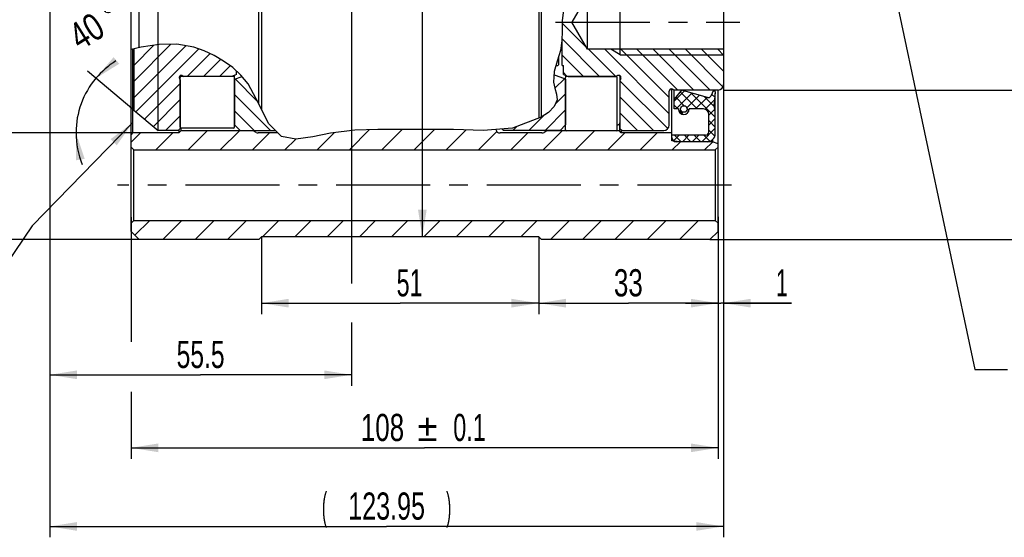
# Model space of a CAD drawing. Header units: millimetres. Extents: x 0 to 420, y 0 to 297.
# Tile 104 of 108: x 182 to 272, y 115 to 163. Entities that reach past the tile are written whole.
import ezdxf
from ezdxf.enums import TextEntityAlignment as Align

# ---------------------------------------------------------------- set-up
doc = ezdxf.new("R2010")
doc.units = ezdxf.units.MM
doc.header["$LTSCALE"] = 23.1
doc.linetypes.add('CENTER', pattern=[0.6, 0.375, -0.075, 0.075, -0.075])
doc.layers.get('0').update_dxf_attribs({"linetype": 'CONTINUOUS'})
for name, color, linetype in [('030', 7, 'CONTINUOUS'), ('AX-KRUZOK', 7, 'CONTINUOUS'), ('DEFAULT_1', 7, 'CENTER'), ('NOS-TELESO', 7, 'CONTINUOUS'), ('PRIR-VSTUP', 7, 'CONTINUOUS'), ('PRIR-VYST', 7, 'CONTINUOUS'), ('REZVALC', 7, 'CONTINUOUS')]:
    doc.layers.add(name, color=color, linetype=linetype)
doc.styles.get("Standard").update_dxf_attribs({"font": 'txt', "width": 0.8})
doc.styles.add('TEXTSTYLE_1', font='gdt', dxfattribs={"width": 0.8})
doc.dimstyles.new('DIMSTYLE_1', dxfattribs={"dimtxt": 2.5, "dimasz": 2.5, "dimexe": 1, "dimexo": 0, "dimtad": 1, "dimdec": 3, "dimlfac": 2, "dimdsep": 46, "dimtxsty": 'Standard', "dimblk": '_FILLED', "dimblk1": '_FILLED', "dimblk2": '_FILLED', "dimcen": 0.09, "dimclrt": 7, "dimadec": 0, "dimazin": 0, "dimtp": 0.005, "dimtm": 0.005, "dimtfac": 1, "dimtdec": 3, "dimtofl": 0, "dimtmove": 0, "dimatfit": 3, "dimldrblk": '_FILLED', "dimfxl": 1, "dimtolj": 1, "dimarcsym": 0})
doc.dimstyles.new('DIMSTYLE_12', dxfattribs={"dimtxt": 2.5, "dimasz": 2.5, "dimexe": 1, "dimexo": 0, "dimtad": 1, "dimdec": 3, "dimlfac": 2, "dimdsep": 46, "dimtxsty": 'Standard', "dimblk": '_FILLED', "dimblk1": '_FILLED', "dimblk2": '_FILLED', "dimcen": 0.09, "dimclrt": 7, "dimadec": 0, "dimazin": 0, "dimtol": 1, "dimtp": 0.1, "dimtm": 0.1, "dimtfac": 1, "dimtdec": 3, "dimtofl": 0, "dimtmove": 0, "dimatfit": 3, "dimldrblk": '_FILLED', "dimfxl": 1, "dimtolj": 1, "dimarcsym": 0})
doc.dimstyles.new('DIMSTYLE_13', dxfattribs={"dimtxt": 2.5, "dimasz": 2.5, "dimexe": 1, "dimexo": 0, "dimtad": 1, "dimdec": 3, "dimlfac": 2, "dimdsep": 46, "dimtxsty": 'Standard', "dimblk": '_FILLED', "dimblk1": '_FILLED', "dimblk2": '_FILLED', "dimcen": 0.09, "dimclrt": 7, "dimadec": 0, "dimazin": 0, "dimtol": 1, "dimtm": 0.1, "dimtfac": 0.7, "dimtdec": 3, "dimtofl": 0, "dimtmove": 0, "dimatfit": 3, "dimldrblk": '_FILLED', "dimfxl": 1, "dimtolj": 1, "dimarcsym": 0})
doc.dimstyles.new('DIMSTYLE_5', dxfattribs={"dimtxt": 2.5, "dimasz": 2.5, "dimexe": 1, "dimexo": 0, "dimgap": 1.25, "dimtad": 0, "dimdec": 1, "dimlfac": 2, "dimdsep": 46, "dimtxsty": 'Standard', "dimblk": '_FILLED', "dimblk1": '_FILLED', "dimblk2": '_FILLED', "dimcen": 0.09, "dimclrt": 7, "dimadec": 0, "dimazin": 0, "dimtp": 0.1, "dimtm": 0.1, "dimtfac": 1, "dimtdec": 65535, "dimtofl": 0, "dimtmove": 0, "dimatfit": 3, "dimldrblk": '_FILLED', "dimfxl": 1, "dimtolj": 1, "dimarcsym": 0})
doc.dimstyles.new('DIMSTYLE_7', dxfattribs={"dimtxt": 2.5, "dimasz": 2.5, "dimexe": 1, "dimexo": 0, "dimtad": 1, "dimdec": 3, "dimlfac": 2, "dimdsep": 46, "dimtxsty": 'Standard', "dimblk": '_FILLED', "dimblk1": '_FILLED', "dimblk2": '_FILLED', "dimcen": 0.09, "dimclrt": 7, "dimadec": 0, "dimazin": 0, "dimtfac": 1, "dimtdec": 3, "dimtofl": 0, "dimtmove": 0, "dimatfit": 3, "dimldrblk": '_FILLED', "dimfxl": 1, "dimtolj": 1, "dimarcsym": 0})
doc.dimstyles.get("Standard").update_dxf_attribs({"dimtxt": 2.5, "dimasz": 2.5, "dimexe": 1, "dimexo": 0, "dimtad": 1, "dimdec": 3, "dimdsep": 46, "dimtxsty": 'Standard', "dimblk": '_FILLED', "dimblk1": '_FILLED', "dimblk2": '_FILLED', "dimcen": 0.09, "dimclrt": 7, "dimadec": 0, "dimazin": 0, "dimtol": 1, "dimtp": 0.005, "dimtm": 0.005, "dimtfac": 1, "dimtdec": 3, "dimtofl": 0, "dimtmove": 0, "dimatfit": 3, "dimldrblk": '_FILLED', "dimfxl": 1, "dimtolj": 1, "dimarcsym": 0})

# ---------------------------------------------------------------- blocks, each defined once
blk = doc.blocks.new('_FILLED')
at = {"color": 0, "linetype": 'ByBlock'}
blk.add_solid([(0, 0), (-1, 0.16), (-1, -0.16)], dxfattribs=at)
blk = doc.blocks.new('*D3')
at = {"color": 7, "linetype": 'Continuous'}
for p, q in [((212.365, 195.796), (212.365, 138.745)), ((184.615, 195.046), (184.615, 129.347)), ((212.365, 135.17), (212.365, 129.347)), ((184.615, 130.347), (198.49, 130.347)), ((212.365, 130.347), (198.49, 130.347))]:
    blk.add_line(p, q, dxfattribs=at)
at = {"color": 7, "linetype": 'Continuous', "xscale": 2.5, "yscale": 2.5, "zscale": 2.5, "rotation": 180}
blk.add_blockref('_FILLED', (184.615, 130.347), dxfattribs=at)
at = {"color": 7, "linetype": 'Continuous', "xscale": 2.5, "yscale": 2.5, "zscale": 2.5}
blk.add_blockref('_FILLED', (212.365, 130.347), dxfattribs=at)
at = {"color": 7, "linetype": 'Continuous', "width": 0.678571}
blk.add_text('55.5', height=2.5, dxfattribs=at).set_placement((198.49, 130.972), align=Align.CENTER)
blk = doc.blocks.new('*D9')
at = {"color": 7, "linetype": 'Continuous'}
for p, q in [((246.59, 157.046), (246.59, 135.939)), ((246.09, 143.546), (246.09, 135.939)), ((246.09, 136.939), (243.09, 136.939)), ((243.09, 136.939), (246.34, 136.939)), ((252.863, 136.939), (246.34, 136.939)), ((246.59, 136.939), (252.863, 136.939))]:
    blk.add_line(p, q, dxfattribs=at)
at = {"color": 7, "linetype": 'Continuous', "xscale": 2.5, "yscale": 2.5, "zscale": 2.5}
blk.add_blockref('_FILLED', (246.09, 136.939), dxfattribs=at)
at = {"color": 7, "linetype": 'Continuous', "xscale": 2.5, "yscale": 2.5, "zscale": 2.5, "rotation": 180}
blk.add_blockref('_FILLED', (246.59, 136.939), dxfattribs=at)
at = {"color": 7, "linetype": 'Continuous', "width": 0.571429}
blk.add_text('1', height=2.5, dxfattribs=at).set_placement((251.435, 137.564))
blk = doc.blocks.new('*D10')
at = {"color": 7, "linetype": 'Continuous'}
for p, q in [((184.615, 195.046), (184.615, 115.396)), ((246.59, 157.046), (246.59, 115.396)), ((184.615, 116.396), (215.603, 116.396)), ((246.59, 116.396), (215.603, 116.396))]:
    blk.add_line(p, q, dxfattribs=at)
at = {"color": 7, "linetype": 'Continuous', "xscale": 2.5, "yscale": 2.5, "zscale": 2.5, "rotation": 180}
blk.add_blockref('_FILLED', (184.615, 116.396), dxfattribs=at)
at = {"color": 7, "linetype": 'Continuous', "xscale": 2.5, "yscale": 2.5, "zscale": 2.5}
blk.add_blockref('_FILLED', (246.59, 116.396), dxfattribs=at)
at = {"color": 7, "linetype": 'Continuous'}
for s, width, p in [('(', 0.428571, (209.888, 117.021)), ('123.95', 0.690476, (215.603, 117.021)), (')', 0.428571, (221.317, 117.021))]:
    blk.add_text(s, height=2.5, dxfattribs=dict(at, width=width)).set_placement(p, align=Align.CENTER)
blk = doc.blocks.new('*D19')
at = {"color": 7, "linetype": 'Continuous'}
for p, q in [((192.24, 252.971), (169.519, 252.971)), ((170.519, 252.971), (170.519, 202.796)), ((170.519, 152.621), (170.519, 202.796)), ((192.24, 152.621), (169.519, 152.621))]:
    blk.add_line(p, q, dxfattribs=at)
at = {"color": 7, "linetype": 'Continuous', "xscale": 2.5, "yscale": 2.5, "zscale": 2.5}
for p, rotation in [((170.519, 252.971), 90), ((170.519, 152.621), 270)]:
    blk.add_blockref('_FILLED', p, dxfattribs=dict(at, rotation=rotation))
at = {"color": 7, "linetype": 'Continuous'}
for s, width, p in [(' H7', 0.785714, (169.894, 209.106)), ('200.7', 0.742857, (169.894, 201.516))]:
    blk.add_text(s, height=2.5, rotation=90, dxfattribs=dict(at, width=width)).set_placement(p, align=Align.CENTER)
at = {"color": 7, "linetype": 'Continuous', "style": 'TEXTSTYLE_1'}
blk.add_text('n', height=2.5, rotation=90, dxfattribs=at).set_placement((169.894, 195.207), align=Align.CENTER)
blk = doc.blocks.new('*D20')
at = {"color": 7, "linetype": 'Continuous'}
for p, q in [((192.09, 152.471), (192.09, 171.634)), ((194.59, 152.821), (194.59, 171.634)), ((192.09, 170.634), (189.09, 170.634)), ((189.09, 170.634), (193.34, 170.634)), ((200.614, 170.634), (193.34, 170.634)), ((194.59, 170.634), (200.614, 170.634))]:
    blk.add_line(p, q, dxfattribs=at)
at = {"color": 7, "linetype": 'Continuous', "xscale": 2.5, "yscale": 2.5, "zscale": 2.5}
blk.add_blockref('_FILLED', (192.09, 170.634), dxfattribs=at)
at = {"color": 7, "linetype": 'Continuous', "xscale": 2.5, "yscale": 2.5, "zscale": 2.5, "rotation": 180}
blk.add_blockref('_FILLED', (194.59, 170.634), dxfattribs=at)
at = {"color": 7, "linetype": 'Continuous', "width": 0.714286}
blk.add_text('5', height=2.5, dxfattribs=at).set_placement((198.828, 171.259))
blk = doc.blocks.new('*D21')
at = {"color": 7, "linetype": 'Continuous'}
for p, q in [((192.34, 154.709), (188.089, 158.277)), ((192.24, 152.621), (186.031, 152.621))]:
    blk.add_line(p, q, dxfattribs=at)
for start, end in [(122.06995, 140), (140, 180), (180, 202.04236)]:
    blk.add_arc((194.829, 152.621), 7.798, start, end, dxfattribs=at)
for points in [[(190.485, 159.571), (188.855, 157.634), (191.008, 158.965)], [(187.824, 150.217), (187.031, 152.621), (187.035, 150.089)]]:
    blk.add_solid(points, dxfattribs=at)
at = {"color": 7, "linetype": 'Continuous', "style": 'TEXTSTYLE_1'}
blk.add_text('~', height=2.5, rotation=32.06995, dxfattribs=at).set_placement((191.025, 162.391), align=Align.CENTER)
at = {"color": 7, "linetype": 'Continuous', "width": 0.785714}
blk.add_text('40', height=2.5, rotation=32.06995, dxfattribs=at).set_placement((188.655, 160.905), align=Align.CENTER)
blk = doc.blocks.new('*D27')
at = {"color": 7, "linetype": 'Continuous'}
for p, q in [((192.84, 262.796), (163.763, 262.796)), ((164.763, 262.796), (164.763, 202.796)), ((164.763, 142.796), (164.763, 202.796)), ((192.84, 142.796), (163.763, 142.796))]:
    blk.add_line(p, q, dxfattribs=at)
at = {"color": 7, "linetype": 'Continuous', "xscale": 2.5, "yscale": 2.5, "zscale": 2.5}
for p, rotation in [((164.763, 262.796), 90), ((164.763, 142.796), 270)]:
    blk.add_blockref('_FILLED', p, dxfattribs=dict(at, rotation=rotation))
at = {"color": 7, "linetype": 'Continuous'}
for s, width, p in [('h7', 0.75, (164.138, 207.409)), ('240', 0.785714, (164.138, 202.588))]:
    blk.add_text(s, height=2.5, rotation=90, dxfattribs=dict(at, width=width)).set_placement(p, align=Align.CENTER)
at = {"color": 7, "linetype": 'Continuous', "style": 'TEXTSTYLE_1'}
blk.add_text('n', height=2.5, rotation=90, dxfattribs=at).set_placement((164.138, 197.975), align=Align.CENTER)
blk = doc.blocks.new('*D31')
at = {"color": 7, "linetype": 'Continuous'}
for p, q in [((245.34, 262.796), (280.637, 262.796)), ((279.637, 262.796), (279.637, 202.796)), ((279.637, 142.796), (279.637, 202.796)), ((245.34, 142.796), (280.637, 142.796))]:
    blk.add_line(p, q, dxfattribs=at)
at = {"color": 7, "linetype": 'Continuous', "xscale": 2.5, "yscale": 2.5, "zscale": 2.5}
for p, rotation in [((279.637, 262.796), 90), ((279.637, 142.796), 270)]:
    blk.add_blockref('_FILLED', p, dxfattribs=dict(at, rotation=rotation))
at = {"color": 7, "linetype": 'Continuous'}
for s, width, p in [('h7', 0.75, (279.012, 207.409)), ('240', 0.785714, (279.012, 202.588))]:
    blk.add_text(s, height=2.5, rotation=90, dxfattribs=dict(at, width=width)).set_placement(p, align=Align.CENTER)
at = {"color": 7, "linetype": 'Continuous', "style": 'TEXTSTYLE_1'}
blk.add_text('n', height=2.5, rotation=90, dxfattribs=at).set_placement((279.012, 197.975), align=Align.CENTER)
blk = doc.blocks.new('*D34')
at = {"color": 7, "linetype": 'Continuous'}
for p, q in [((246.59, 249.046), (274.595, 249.046)), ((273.595, 249.046), (273.595, 202.796)), ((273.595, 156.546), (273.595, 202.796)), ((246.59, 156.546), (274.595, 156.546))]:
    blk.add_line(p, q, dxfattribs=at)
at = {"color": 7, "linetype": 'Continuous', "xscale": 2.5, "yscale": 2.5, "zscale": 2.5}
for p, rotation in [((273.595, 249.046), 90), ((273.595, 156.546), 270)]:
    blk.add_blockref('_FILLED', p, dxfattribs=dict(at, rotation=rotation))
at = {"color": 7, "linetype": 'Continuous'}
for s, width, p in [(' h11', 0.660714, (272.97, 207.052)), ('185', 0.690476, (272.97, 201.159))]:
    blk.add_text(s, height=2.5, rotation=90, dxfattribs=dict(at, width=width)).set_placement(p, align=Align.CENTER)
at = {"color": 7, "linetype": 'Continuous', "style": 'TEXTSTYLE_1'}
blk.add_text('n', height=2.5, rotation=90, dxfattribs=at).set_placement((272.97, 196.903), align=Align.CENTER)
blk = doc.blocks.new('*D42')
at = {"color": 7, "linetype": 'Continuous'}
for p, q in [((192.09, 144.843), (192.09, 133.387)), ((246.09, 144.881), (246.09, 122.629)), ((192.09, 128.772), (192.09, 122.629)), ((192.09, 123.629), (219.09, 123.629)), ((246.09, 123.629), (219.09, 123.629))]:
    blk.add_line(p, q, dxfattribs=at)
at = {"color": 7, "linetype": 'Continuous', "xscale": 2.5, "yscale": 2.5, "zscale": 2.5, "rotation": 180}
blk.add_blockref('_FILLED', (192.09, 123.629), dxfattribs=at)
at = {"color": 7, "linetype": 'Continuous', "xscale": 2.5, "yscale": 2.5, "zscale": 2.5}
blk.add_blockref('_FILLED', (246.09, 123.629), dxfattribs=at)
at = {"color": 7, "linetype": 'Continuous', "style": 'TEXTSTYLE_1'}
blk.add_text('`', height=2.5, dxfattribs=at).set_placement((219.358, 124.254), align=Align.CENTER)
at = {"color": 7, "linetype": 'Continuous'}
for s, width, p in [('108', 0.714286, (215.221, 124.254)), ('0.1', 0.642857, (223.227, 124.254))]:
    blk.add_text(s, height=2.5, dxfattribs=dict(at, width=width)).set_placement(p, align=Align.CENTER)
blk = doc.blocks.new('*D44')
at = {"color": 7, "linetype": 'Continuous'}
for p, q in [((219.889, 262.546), (218.047, 262.546)), ((218.889, 262.546), (218.889, 202.796)), ((218.889, 143.046), (218.889, 202.796)), ((219.889, 143.046), (217.312, 143.046))]:
    blk.add_line(p, q, dxfattribs=at)
at = {"color": 7, "linetype": 'Continuous', "xscale": 2.5, "yscale": 2.5, "zscale": 2.5}
for p, rotation in [((218.889, 262.546), 90), ((218.889, 143.046), 270)]:
    blk.add_blockref('_FILLED', p, dxfattribs=dict(at, rotation=rotation))
at = {"color": 7, "linetype": 'Continuous'}
for s, height, width, p in [('-0.1', 1.75, 0.660714, (218.139, 232.677)), (' 0', 1.75, 0.785714, (215.702, 231.74)), ('239', 2.5, 0.761905, (217.295, 227.508))]:
    blk.add_text(s, height=height, rotation=90, dxfattribs=dict(at, width=width)).set_placement(p, align=Align.CENTER)
at = {"color": 7, "linetype": 'Continuous', "style": 'TEXTSTYLE_1'}
blk.add_text('n', height=2.5, rotation=90, dxfattribs=at).set_placement((217.639, 222.984), align=Align.CENTER)
blk = doc.blocks.new('*D45')
at = {"color": 7, "linetype": 'Continuous'}
for p, q in [((204.09, 143.003), (204.09, 135.939)), ((229.59, 143.003), (229.59, 135.939)), ((204.09, 136.939), (216.84, 136.939)), ((229.59, 136.939), (216.84, 136.939))]:
    blk.add_line(p, q, dxfattribs=at)
at = {"color": 7, "linetype": 'Continuous', "xscale": 2.5, "yscale": 2.5, "zscale": 2.5, "rotation": 180}
blk.add_blockref('_FILLED', (204.09, 136.939), dxfattribs=at)
at = {"color": 7, "linetype": 'Continuous', "xscale": 2.5, "yscale": 2.5, "zscale": 2.5}
blk.add_blockref('_FILLED', (229.59, 136.939), dxfattribs=at)
at = {"color": 7, "linetype": 'Continuous', "width": 0.642857}
blk.add_text('51', height=2.5, dxfattribs=at).set_placement((217.716, 137.564), align=Align.CENTER)
blk = doc.blocks.new('*D46')
at = {"color": 7, "linetype": 'Continuous'}
for p, q in [((246.09, 143.864), (246.09, 135.939)), ((229.59, 143.003), (229.59, 135.939)), ((229.59, 136.939), (237.84, 136.939)), ((246.09, 136.939), (237.84, 136.939))]:
    blk.add_line(p, q, dxfattribs=at)
at = {"color": 7, "linetype": 'Continuous', "xscale": 2.5, "yscale": 2.5, "zscale": 2.5, "rotation": 180}
blk.add_blockref('_FILLED', (229.59, 136.939), dxfattribs=at)
at = {"color": 7, "linetype": 'Continuous', "xscale": 2.5, "yscale": 2.5, "zscale": 2.5}
blk.add_blockref('_FILLED', (246.09, 136.939), dxfattribs=at)
at = {"color": 7, "linetype": 'Continuous', "width": 0.714286}
blk.add_text('33', height=2.5, dxfattribs=at).set_placement((237.84, 137.564), align=Align.CENTER)

msp = doc.modelspace()

# ---------------------------------------------------------------- linework, layer by layer
at = {"color": 7, "linetype": 'Continuous'}
for p, q in [((231.99474, 165.00354), (231.76452, 162.9194)), ((231.76452, 162.9194), (231.75837, 161.99646)), ((233.97031, 160.50391), (231.76313, 162.71109)), ((231.75837, 161.99646), (231.73308, 161.07966)), ((235.19304, 157.79626), (231.7402, 161.2491)), ((193.01426, 160.49751), (192.0902, 160.26602)), ((192.3402, 157.32844), (195.76608, 160.75433)), ((192.3402, 158.81337), (194.19564, 160.66881)), ((192.3402, 155.84352), (197.11934, 160.62266)), ((192.3402, 160.29829), (192.3807, 160.33879)), ((192.53086, 154.54925), (198.31849, 160.33689)), ((194.68965, 160.74045), (193.01426, 160.49751)), ((196.30147, 160.76123), (194.68965, 160.74045)), ((197.85804, 160.49751), (196.30147, 160.76123)), ((198.80626, 160.16675), (197.85804, 160.49751)), ((231.73308, 161.07966), (231.60306, 160.17459)), ((197.26279, 157.79626), (199.3656, 159.89908)), ((199.72492, 159.72713), (198.80626, 160.16675)), ((200.60285, 159.20583), (199.72492, 159.72713)), ((231.60306, 160.17459), (231.30174, 159.21006)), ((231.4052, 159.54123), (231.4052, 158.87126)), ((233.70811, 157.79626), (231.7402, 159.76418)), ((236.67796, 157.79626), (234.17796, 160.29626)), ((241.5902, 154.36895), (235.66289, 160.29626)), ((241.5902, 155.85387), (237.14781, 160.29626)), ((242.38274, 156.54626), (238.63274, 160.29626)), ((243.86766, 156.54626), (240.11766, 160.29626)), ((245.35258, 156.54626), (241.60258, 160.29626)), ((246.54399, 156.83978), (243.08751, 160.29626)), ((246.5902, 158.27849), (244.57243, 160.29626)), ((246.5902, 159.76342), (246.05736, 160.29626)), ((198.74771, 157.79626), (200.32328, 159.37183)), ((200.23263, 157.79626), (201.20994, 158.77356)), ((201.44048, 158.60941), (200.60285, 159.20583)), ((202.20158, 157.92147), (201.44048, 158.60941)), ((231.30174, 159.21006), (231.00916, 158.24744)), ((231.17597, 158.79626), (231.3302, 158.79626)), ((231.3302, 158.79626), (231.4052, 158.87126)), ((196.6152, 153.14626), (196.6152, 157.69626)), ((201.5152, 157.79626), (196.7152, 157.79626)), ((201.6152, 153.14626), (201.6152, 157.69626)), ((202.86329, 157.10686), (202.20158, 157.92147)), ((231.00916, 158.24744), (230.95722, 157.26832)), ((232.16464, 157.85481), (231.8652, 158.15425)), ((232.0652, 152.89626), (232.0652, 157.69626)), ((236.7152, 157.79626), (232.1652, 157.79626)), ((236.8152, 152.89626), (236.8152, 157.69626)), ((193.33827, 153.87175), (196.6152, 157.14867)), ((203.69592, 155.53334), (201.66491, 157.56435)), ((203.83464, 155.27118), (202.86329, 157.10686)), ((230.95722, 157.26832), (231.08898, 156.71654)), ((231.08898, 156.71654), (231.23879, 156.17227)), ((231.091, 156.70919), (231.96466, 157.58285)), ((241.47195, 153.00227), (237.0652, 157.40903)), ((204.91057, 152.83376), (201.6152, 156.12914)), ((231.11272, 155.24598), (232.0652, 156.19846)), ((231.23879, 156.17227), (231.28014, 155.65372)), ((240.16804, 152.82126), (237.0652, 155.9241)), ((242.0402, 155.51431), (242.99754, 156.47165)), ((242.19819, 155.88811), (242.98745, 155.09885)), ((242.22817, 154.80426), (243.69373, 156.26982)), ((242.60375, 156.38058), (244.18007, 154.80426)), ((243.22234, 154.9004), (244.38992, 156.06798)), ((243.5794, 156.30296), (245.8402, 154.04216)), ((244.02422, 154.80426), (245.08611, 155.86614)), ((244.84407, 155.93631), (245.7719, 155.00848)), ((245.50053, 156.17788), (245.79555, 155.88286)), ((245.58353, 156.36356), (245.76622, 156.54626)), ((194.14569, 153.19424), (196.6152, 155.66375)), ((204.7388, 153.46153), (203.83464, 155.27118)), ((231.02548, 155.03351), (230.49631, 154.49391)), ((231.28014, 155.65372), (231.02548, 155.03351)), ((242.0402, 155.14808), (242.38402, 154.80426)), ((244.89518, 154.77719), (245.776, 155.65801)), ((195.25763, 152.82126), (196.6152, 154.17882)), ((203.42565, 152.83376), (201.6152, 154.64421)), ((229.82701, 154.03913), (227.18418, 153.04423)), ((228.7005, 152.83376), (230.07306, 154.20632)), ((230.49631, 154.49391), (229.82701, 154.03913)), ((230.18542, 152.83376), (232.0652, 154.71353)), ((238.68311, 152.82126), (237.0652, 154.43918)), ((242.44665, 154.74163), (242.87769, 154.31059)), ((242.69386, 154.37192), (242.84412, 154.52218)), ((243.23452, 154.85179), (243.41868, 154.66763)), ((245.2402, 154.22418), (245.80162, 154.7856)), ((205.93101, 152.26308), (204.7388, 153.46153)), ((227.21557, 152.83376), (227.57206, 153.19025)), ((245.2402, 153.32616), (245.8402, 153.92616)), ((245.2402, 153.74414), (245.8402, 153.14414)), ((192.0902, 151.74058), (192.97088, 152.62126)), ((194.36573, 151.04626), (195.94073, 152.62126)), ((201.5152, 153.04626), (196.7152, 153.04626)), ((197.33558, 151.04626), (199.08558, 152.79626)), ((200.30542, 151.04626), (202.05542, 152.79626)), ((203.27527, 151.04626), (204.82527, 152.59626)), ((207.25461, 152.03391), (205.93101, 152.26308)), ((208.81623, 152.24425), (207.25461, 152.03391)), ((210.45188, 152.586), (208.81623, 152.24425)), ((209.21497, 151.04626), (210.79793, 152.62922)), ((212.682, 152.86456), (210.45188, 152.586)), ((212.18482, 151.04626), (214.04177, 152.90322)), ((214.80835, 152.92501), (212.682, 152.86456)), ((216.91025, 152.90891), (214.80835, 152.92501)), ((215.15467, 151.04626), (217.01782, 152.90941)), ((218.5089, 152.91629), (216.91025, 152.90891)), ((218.12452, 151.04626), (220.00467, 152.92642)), ((220.1272, 152.92725), (218.5089, 152.91629)), ((221.75404, 152.90891), (220.1272, 152.92725)), ((221.09436, 151.04626), (222.92171, 152.87361)), ((224.48503, 152.82634), (221.75404, 152.90891)), ((224.06421, 151.04626), (225.7448, 152.72685)), ((227.18418, 153.04423), (224.48503, 152.82634)), ((227.03406, 151.04626), (228.58406, 152.59626)), ((230.00391, 151.04626), (231.75391, 152.79626)), ((236.7152, 152.79626), (232.1652, 152.79626)), ((232.97376, 151.04626), (234.72376, 152.79626)), ((235.94361, 151.04626), (237.51861, 152.62126)), ((238.91345, 151.04626), (240.48845, 152.62126)), ((241.96833, 151.85034), (242.51425, 152.39626)), ((242.09794, 152.39626), (242.69794, 151.79626)), ((242.81228, 151.79626), (243.41228, 152.39626)), ((242.99597, 152.39626), (243.59597, 151.79626)), ((243.7103, 151.79626), (244.3103, 152.39626)), ((243.894, 152.39626), (244.494, 151.79626)), ((244.60833, 151.79626), (245.8402, 153.02813)), ((244.79202, 152.39626), (245.34475, 151.84354)), ((245.2402, 152.84611), (245.79331, 152.293)), ((206.24512, 151.04626), (207.23599, 152.03713)), ((241.8833, 151.04626), (242.6333, 151.79626)), ((244.85315, 151.04626), (245.59969, 151.7928)), ((192.44781, 143.18865), (193.80542, 144.54626)), ((195.02527, 142.79626), (196.77527, 144.54626)), ((197.99512, 142.79626), (199.74512, 144.54626)), ((200.96497, 142.79626), (202.71497, 144.54626)), ((204.18482, 143.04626), (205.68482, 144.54626)), ((207.15467, 143.04626), (208.65467, 144.54626)), ((210.12452, 143.04626), (211.62452, 144.54626)), ((213.09436, 143.04626), (214.59436, 144.54626)), ((216.06421, 143.04626), (217.56421, 144.54626)), ((219.03406, 143.04626), (220.53406, 144.54626)), ((222.00391, 143.04626), (223.50391, 144.54626)), ((224.97376, 143.04626), (226.47376, 144.54626)), ((227.94361, 143.04626), (229.44361, 144.54626)), ((230.66345, 142.79626), (232.41345, 144.54626)), ((233.6333, 142.79626), (235.3833, 144.54626)), ((236.60315, 142.79626), (238.35315, 144.54626)), ((239.573, 142.79626), (241.323, 144.54626)), ((242.54285, 142.79626), (244.29285, 144.54626))]:
    msp.add_line(p, q, dxfattribs=at)
for centre, start, end in [((196.7152, 157.69626), 90, 180), ((201.5152, 157.69626), 0, 90), ((232.1652, 157.69626), 90, 180), ((236.7152, 157.69626), 0, 90), ((196.7152, 153.14626), 180, 270), ((201.5152, 153.14626), 270, 360), ((232.1652, 152.89626), 180, 270), ((236.7152, 152.89626), 270, 360)]:
    msp.add_arc(centre, 0.1, start, end, dxfattribs=at)
at = {"layer": '030', "color": 7, "linetype": 'Continuous'}
for p, q in [((242.0402, 154.80426), (242.0402, 156.54626)), ((242.7402, 156.54626), (242.0402, 155.69626)), ((245.12058, 155.85615), (242.7402, 156.54626)), ((245.6652, 156.54626), (245.41843, 155.99423)), ((245.8402, 156.54626), (245.6652, 156.54626)), ((245.8402, 156.39626), (245.7402, 155.24626)), ((245.8402, 156.39626), (245.8402, 156.54626)), ((245.8402, 152.54626), (245.8402, 156.23685)), ((245.8402, 154.49626), (245.7402, 155.24626)), ((242.4402, 154.80426), (242.0402, 154.80426)), ((244.7402, 154.80426), (243.4402, 154.80426)), ((245.2402, 152.69626), (245.2402, 154.30426)), ((244.9402, 152.39626), (241.8402, 152.39626)), ((241.8402, 151.86148), (241.8402, 152.39626)), ((242.5902, 151.79626), (241.8402, 151.86148)), ((245.0902, 151.79626), (242.5902, 151.79626))]:
    msp.add_line(p, q, dxfattribs=at)
msp.add_circle((242.9402, 154.80426), 0.3, dxfattribs=at)
for centre, radius, start, end in [((245.1902, 156.09626), 0.25, 253.8322748, 335.9144469), ((242.9402, 154.80426), 0.5, 180, 360), ((244.7402, 154.30426), 0.5, 0, 90), ((244.9402, 152.69626), 0.3, 270, 360), ((245.0902, 152.54626), 0.75, 270, 360)]:
    msp.add_arc(centre, radius, start, end, dxfattribs=at)
at = {"layer": 'AX-KRUZOK', "color": 7, "linetype": 'Continuous'}
for p, q in [((201.6152, 157.69626), (201.6152, 157.84144)), ((201.6152, 157.54626), (202.30301, 157.7966)), ((232.0652, 157.54626), (230.99267, 157.93663)), ((232.0652, 157.89348), (232.0652, 157.69626)), ((201.6152, 157.54626), (201.6152, 153.33376)), ((232.0652, 157.54626), (232.0652, 153.33376)), ((201.6152, 153.33376), (202.1152, 152.83376)), ((232.0652, 153.33376), (231.5652, 152.83376)), ((202.1152, 152.83376), (205.3633, 152.83376)), ((226.3402, 152.83376), (226.20849, 152.96547)), ((231.5652, 152.83376), (226.3402, 152.83376))]:
    msp.add_line(p, q, dxfattribs=at)
at = {"layer": 'DEFAULT_1', "color": 7, "linetype": 'CENTER'}
for p, q in [((231.14682, 162.79626), (248.0902, 162.79626)), ((247.3402, 147.79626), (190.8402, 147.79626))]:
    msp.add_line(p, q, dxfattribs=at)
at = {"layer": 'NOS-TELESO', "color": 7, "linetype": 'Continuous'}
for p, q in [((192.0902, 143.54626), (192.0902, 192.79626)), ((203.8402, 155.26006), (203.8402, 192.6207)), ((204.0902, 192.62211), (204.0902, 154.75969)), ((229.5902, 191.15421), (229.5902, 153.94998)), ((229.8402, 154.04809), (229.8402, 191.6341)), ((192.8402, 160.4539), (192.8402, 187.26011)), ((192.2402, 160.30359), (192.2402, 152.62126)), ((241.8402, 152.19626), (241.8402, 156.63873)), ((246.0902, 143.54626), (246.0902, 156.54626)), ((237.0152, 153.42771), (237.0152, 152.79626)), ((192.2402, 152.62126), (192.0902, 152.47126)), ((196.4902, 152.62126), (192.2402, 152.62126)), ((196.4902, 152.89626), (196.4902, 152.62126)), ((196.6652, 152.79626), (196.4902, 152.62126)), ((196.6652, 153.06), (196.6652, 152.79626)), ((203.3402, 152.79626), (196.6652, 152.79626)), ((203.3402, 152.83376), (203.3402, 152.79626)), ((203.59379, 152.64985), (203.3402, 152.79626)), ((205.59957, 152.59626), (203.79379, 152.59626)), ((229.88661, 152.59626), (226.0402, 152.59626)), ((230.3402, 152.79626), (230.08661, 152.64985)), ((230.3402, 152.83376), (230.3402, 152.79626)), ((237.0152, 152.79626), (230.3402, 152.79626)), ((237.1902, 152.62126), (237.0152, 152.79626)), ((237.1902, 152.89626), (237.1902, 152.62126)), ((241.8402, 152.62126), (237.1902, 152.62126)), ((192.3402, 151.04626), (192.0902, 151.29626)), ((245.5902, 151.79626), (242.2402, 151.79626)), ((245.5902, 151.99118), (245.5902, 151.79626)), ((246.0902, 151.61427), (245.5902, 151.79626)), ((245.8402, 151.04626), (246.0902, 151.29626)), ((192.3402, 151.04626), (245.8402, 151.04626)), ((192.3402, 144.54626), (192.3402, 151.04626)), ((245.8402, 151.04626), (245.8402, 144.54626)), ((192.3402, 144.54626), (192.0902, 144.29626)), ((192.3402, 144.54626), (245.8402, 144.54626)), ((245.8402, 144.54626), (246.0902, 144.29626)), ((192.8402, 142.79626), (192.0902, 143.54626)), ((246.0902, 143.54626), (245.3402, 142.79626)), ((203.8402, 142.79626), (192.8402, 142.79626)), ((204.0902, 143.04626), (203.8402, 142.79626)), ((229.5902, 143.04626), (204.0902, 143.04626)), ((229.8402, 142.79626), (229.5902, 143.04626)), ((245.3402, 142.79626), (229.8402, 142.79626))]:
    msp.add_line(p, q, dxfattribs=at)
for centre, start, end in [((203.79379, 152.99626), 240, 270), ((226.0402, 152.99626), 190.9700321, 270), ((229.88661, 152.99626), 270, 300), ((242.2402, 152.19626), 180, 270)]:
    msp.add_arc(centre, 0.4, start, end, dxfattribs=at)
at = {"layer": 'PRIR-VSTUP', "color": 7, "linetype": 'Continuous'}
for p, q in [((192.3402, 160.32865), (192.3402, 154.70923)), ((196.53779, 157.60391), (196.6152, 157.45522)), ((196.6152, 157.69648), (196.6152, 157.86922)), ((196.80755, 157.87366), (196.95623, 157.79626)), ((201.3402, 157.79626), (196.95623, 157.79626)), ((201.7902, 157.97126), (201.3402, 157.79626)), ((201.7902, 157.97126), (201.7902, 158.2933)), ((196.6152, 157.45522), (196.6152, 153.02126)), ((192.3402, 154.70923), (194.5902, 152.82126)), ((196.4152, 152.82126), (194.5902, 152.82126)), ((196.6152, 153.02126), (196.4152, 152.82126))]:
    msp.add_line(p, q, dxfattribs=at)
msp.add_arc((196.7152, 157.69626), 0.2, 62.5, 207.5, dxfattribs=at)
at = {"layer": 'PRIR-VYST', "color": 7, "linetype": 'Continuous'}
for p, q in [((246.5902, 248.54626), (246.5902, 157.04626)), ((237.0902, 159.79626), (237.0902, 165.79626)), ((234.0902, 165.29626), (232.64682, 162.79626)), ((234.0902, 160.29626), (234.0902, 165.29626)), ((234.0902, 160.29626), (232.64682, 162.79626)), ((231.7402, 158.79626), (231.7402, 161.33758)), ((246.5902, 160.29626), (234.0902, 160.29626)), ((237.0902, 159.79626), (236.22417, 160.29626)), ((237.0902, 159.79626), (246.5902, 159.79626)), ((231.7402, 158.79626), (231.8652, 158.79626)), ((231.8652, 157.97126), (231.8652, 158.79626)), ((231.8652, 157.97126), (232.3152, 157.79626)), ((232.3152, 157.79626), (236.72416, 157.79626)), ((236.87285, 157.87366), (236.72416, 157.79626)), ((237.0652, 157.823), (237.0652, 157.53244)), ((237.1426, 157.60391), (237.0652, 157.45522)), ((237.0652, 157.45522), (237.0652, 153.02126)), ((241.5902, 153.32126), (241.5902, 156.44626)), ((242.03123, 156.54626), (241.88255, 156.62366)), ((246.0902, 156.54626), (242.03123, 156.54626)), ((237.0652, 153.02126), (237.2652, 152.82126)), ((237.2652, 152.82126), (241.0902, 152.82126))]:
    msp.add_line(p, q, dxfattribs=at)
msp.add_lwpolyline([(231.7402, 160.63501), (231.73496, 160.65735), (231.72115, 160.68036), (231.6983, 160.70413), (231.68111, 160.71786)], dxfattribs=at)
for centre, radius, start, end in [((236.9652, 157.69626), 0.2, 332.5, 117.5), ((246.0902, 157.04626), 0.5, 270, 359.9999759), ((241.7902, 156.44626), 0.2, 62.5, 180), ((241.0902, 153.32126), 0.5, 270, 359.9999762)]:
    msp.add_arc(centre, radius, start, end, dxfattribs=at)
at = {"layer": 'REZVALC', "color": 7, "linetype": 'Continuous'}
for p, q in [((196.8652, 157.84365), (196.8652, 157.79626)), ((201.6152, 157.9032), (201.6152, 157.84144)), ((237.0652, 157.823), (237.0652, 157.86922))]:
    msp.add_line(p, q, dxfattribs=at)
msp.add_lwpolyline([(236.8152, 153.32828), (236.8541, 153.34071), (236.89649, 153.35657), (236.93261, 153.37258), (236.96373, 153.3892), (236.99084, 153.40705), (237.01448, 153.4269), (237.03507, 153.45015), (237.05116, 153.47672), (237.0615, 153.50602), (237.0652, 153.53776)], dxfattribs=at)

# ---------------------------------------------------------------- dimensions: what is measured, and where the dimension line sits
at = {"color": 7, "linetype": 'Continuous'}
for base, p1, p2, angle, text, dimstyle, picture, middle in [((164.76319, 142.79626), (192.8402, 262.79626), (192.8402, 142.79626), 270, '%%c<>h7', 'DIMSTYLE_1', '*D27', (164.76319, 202.79626)), ((279.63714, 142.79626), (245.3402, 262.79626), (245.3402, 142.79626), 270, '%%c<>h7', 'DIMSTYLE_1', '*D31', (279.63714, 202.79626)), ((218.88914, 262.54626), (217.31231, 143.04626), (219.88914, 262.54626), 90, '%%c<>', 'DIMSTYLE_13', '*D44', (218.88914, 228.15365)), ((170.51911, 152.62126), (192.2402, 252.97126), (192.2402, 152.62126), 270, '%%c<> H7', 'DIMSTYLE_1', '*D19', (170.51911, 202.79626)), ((273.59514, 249.04626), (246.5902, 156.54626), (246.5902, 249.04626), 90, '%%c<> h11', 'DIMSTYLE_7', '*D34', (273.59514, 202.79626)), ((184.6152, 116.39607), (246.5902, 157.04626), (184.6152, 195.04626), 180, '(<>)', 'DIMSTYLE_1', '*D10', (215.6027, 116.39607))]:
    dim = msp.add_linear_dim(base=base, p1=p1, p2=p2, angle=angle, text=text, dimstyle=dimstyle, dxfattribs=at)
    dim.commit()
    dim.dimension.update_dxf_attribs({"geometry": picture, "text_midpoint": middle, "dimtype": 160})
for base, p1, p2, dimstyle, picture, middle in [((212.3652, 130.34705), (184.6152, 195.04626), (212.3652, 195.79626), 'DIMSTYLE_1', '*D3', (198.13306, 130.34705)), ((194.5902, 170.63374), (192.0902, 152.47126), (194.5902, 152.82126), 'DIMSTYLE_1', '*D20', (199.36357, 170.63374)), ((246.0902, 123.62898), (192.0902, 144.84279), (246.0902, 144.88126), 'DIMSTYLE_12', '*D42', (219.0902, 123.62898)), ((229.5902, 136.93904), (204.0902, 143.00291), (229.5902, 143.00291), 'DIMSTYLE_1', '*D45', (217.35846, 136.93904))]:
    dim = msp.add_linear_dim(base=base, p1=p1, p2=p2, dimstyle=dimstyle, dxfattribs=at)
    dim.commit()
    dim.dimension.update_dxf_attribs({"geometry": picture, "text_midpoint": middle, "dimtype": 160})
dim = msp.add_angular_dim_2l(base=(187.50078, 155.28835), line1=((192.39993, 154.65911), (192.3402, 154.70923)), line2=((192.31818, 152.62126), (192.2402, 152.62126)), dimstyle='DIMSTYLE_5', override={"dimtad": 2}, dxfattribs=at)
dim.commit()
dim.dimension.update_dxf_attribs({"geometry": '*D21', "text_midpoint": (190.68814, 159.22933), "dimtype": 162})
for base, p1, p2, picture, middle in [((246.0902, 136.93904), (246.5902, 157.04626), (246.0902, 143.54626), '*D9', (251.79187, 136.93904)), ((229.5902, 136.93904), (246.0902, 143.86417), (229.5902, 143.00291), '*D46', (237.48306, 136.93904))]:
    dim = msp.add_linear_dim(base=base, p1=p1, p2=p2, angle=180, dimstyle='DIMSTYLE_1', dxfattribs=at)
    dim.commit()
    dim.dimension.update_dxf_attribs({"geometry": picture, "text_midpoint": middle, "dimtype": 160})

# ---------------------------------------------------------------- leaders
for points, override in [([(239.289, 200.97155), (257.84187, 186.66494), (269.71571, 130.82842), (272.71571, 130.82842)], {"dimtad": 0, "dimldrblk": 'DOT'}), ([(192.0902, 190.67895), (179.63037, 166.79935), (176.1527, 133.92538), (173.1527, 133.92538)], {"dimtad": 0}), ([(192.2402, 153.53411), (182.98873, 144.06586), (176.1527, 133.92538), (173.1527, 133.92538)], {"dimtad": 0})]:
    msp.add_leader(points, dimstyle='Standard', override=override, dxfattribs=at)

doc.saveas('drawing.dxf')
